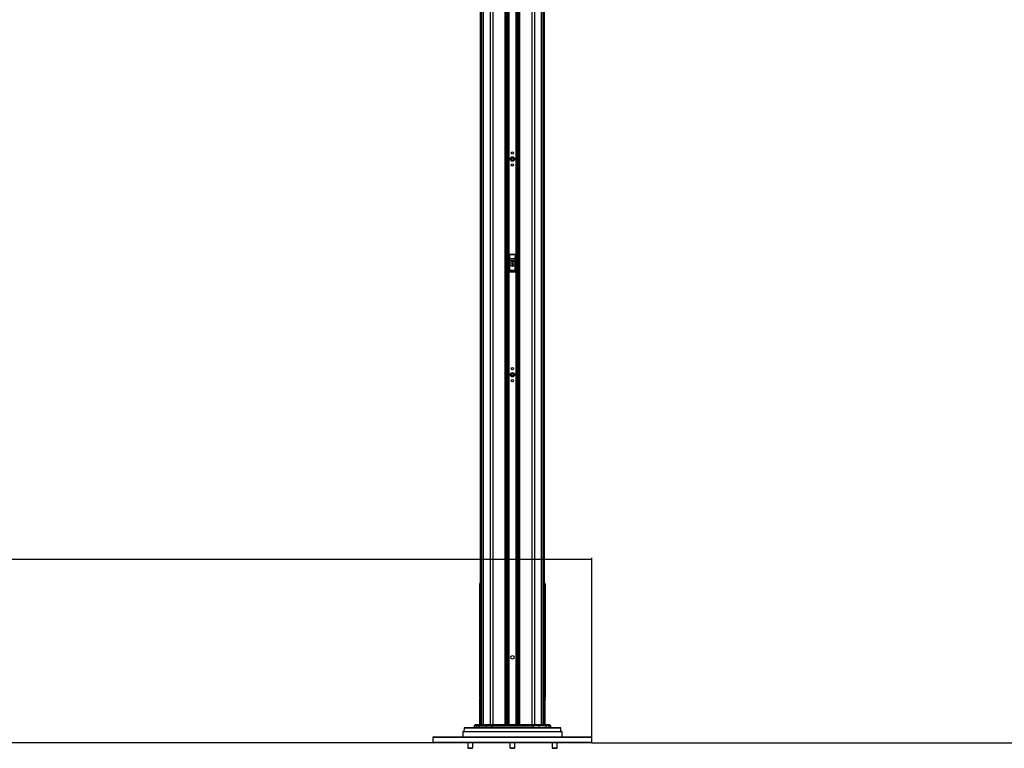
# Paper-space layout '4M DUO Surface plate' of a CAD drawing. Header units: millimetres. Extents: x 20 to 26560, y 40 to 17993.
# Tile 9 of 87: x 7114 to 11079, y 2259 to 5191. Entities that reach past the tile are written whole.
import ezdxf

# ---------------------------------------------------------------- set-up
doc = ezdxf.new("R2010")
doc.units = ezdxf.units.MM
doc.layers.add('COMPONENT_GEOMETRY', color=7, linetype='Continuous')
doc.styles.add('SLDTEXTSTYLE0', font='TXT', dxfattribs={"width": 0.75})
doc.dimstyles.new('SLDDIMSTYLE0', dxfattribs={"dimtxt": 150, "dimasz": 6.604, "dimexe": 0, "dimexo": 0.0625, "dimgap": 37.5, "dimtad": 0, "dimtih": 1, "dimtoh": 1, "dimdec": 0, "dimlfac": 0.5, "dimrnd": 1e-09, "dimzin": 12, "dimdsep": 46, "dimtxsty": 'SLDTEXTSTYLE0', "dimsah": 1, "dimcen": 0.09, "dimadec": 0, "dimazin": 3, "dimtfac": 1, "dimtdec": 0, "dimtofl": 0, "dimtmove": 0, "dimatfit": 3, "dimfxl": 1, "dimfrac": 2, "dimtolj": 1, "dimtzin": 12, "dimarcsym": 0})
doc.dimstyles.new('SLDDIMSTYLE1', dxfattribs={"dimtxt": 150, "dimasz": 6.604, "dimexe": 0, "dimexo": 0.0625, "dimgap": 37.5, "dimtad": 0, "dimtih": 1, "dimtoh": 1, "dimdec": 1, "dimlfac": 0.5, "dimrnd": 1e-09, "dimzin": 12, "dimdsep": 46, "dimtxsty": 'SLDTEXTSTYLE0', "dimsah": 1, "dimcen": 0.09, "dimadec": 0, "dimazin": 3, "dimtfac": 1, "dimtdec": 1, "dimtofl": 0, "dimtmove": 0, "dimatfit": 3, "dimfxl": 1, "dimfrac": 2, "dimtolj": 1, "dimtzin": 12, "dimarcsym": 0})

# ---------------------------------------------------------------- blocks, each defined once
blk = doc.blocks.new('_D_10')
at = {"layer": 'COMPONENT_GEOMETRY', "color": 7, "ltscale": 2}
for p, q in [((8984.1, 8122.3), (597.1, 8122.3)), ((603.5, 8122.3), (603.5, 5320.9)), ((603.5, 2281.3), (603.5, 5082.8)), ((8778.9, 2281.3), (597.1, 2281.3))]:
    blk.add_line(p, q, dxfattribs=at)
for points in [[(603.5, 8122.3), (602.5, 8115.7), (604.5, 8115.7)], [(603.5, 2281.3), (604.5, 2287.9), (602.5, 2287.9)]]:
    blk.add_solid(points, dxfattribs=at)
at = {"layer": 'COMPONENT_GEOMETRY', "color": 7, "ltscale": 2, "insert": (298.7, 5276.1), "char_height": 150, "attachment_point": 1, "style": 'SLDTEXTSTYLE0'}
blk.add_mtext('2920.5', dxfattribs=at)
blk = doc.blocks.new('_D_11')
at = {"layer": 'COMPONENT_GEOMETRY', "color": 7, "ltscale": 2}
for p, q in [((12977.9, 6647.7), (14447.6, 6647.7)), ((14441.3, 6647.7), (14441.3, 4583.6)), ((14441.3, 2281.3), (14441.3, 4345.4)), ((9418, 2281.3), (14447.6, 2281.3))]:
    blk.add_line(p, q, dxfattribs=at)
for points in [[(14441.3, 6647.7), (14440.3, 6641), (14442.3, 6641)], [(14441.3, 2281.3), (14442.3, 2287.9), (14440.3, 2287.9)]]:
    blk.add_solid(points, dxfattribs=at)
at = {"layer": 'COMPONENT_GEOMETRY', "color": 7, "ltscale": 2, "insert": (14219.6, 4538.8), "char_height": 150, "attachment_point": 1, "style": 'SLDTEXTSTYLE0'}
blk.add_mtext('2183', dxfattribs=at)
blk = doc.blocks.new('_D_12')
at = {"layer": 'COMPONENT_GEOMETRY', "color": 7, "ltscale": 2}
for p, q in [((1221.8, 6645.1), (1221.8, 3012.8)), ((1221.8, 3019.2), (5098.5, 3019.2)), ((9418.5, 3019.2), (5541.8, 3019.2)), ((9418.5, 2304.9), (9418.5, 3025.5))]:
    blk.add_line(p, q, dxfattribs=at)
for points in [[(1221.8, 3019.2), (1228.4, 3018.2), (1228.4, 3020.2)], [(9418.5, 3019.2), (9411.9, 3020.2), (9411.9, 3018.2)]]:
    blk.add_solid(points, dxfattribs=at)
at = {"layer": 'COMPONENT_GEOMETRY', "color": 7, "ltscale": 2, "insert": (5098.5, 3093.5), "char_height": 150, "attachment_point": 1, "style": 'SLDTEXTSTYLE0'}
blk.add_mtext('4098', dxfattribs=at)

psp = doc.layouts.new('4M DUO Surface plate')

# ---------------------------------------------------------------- linework, layer by layer
at = {"color": 8, "linetype": 'Continuous', "lineweight": 25, "ltscale": 2}
for p, q in [((8975.71, 2354.33), (8975.71, 8102.33)), ((8981.17, 8102.33), (8981.17, 2354.33)), ((9009.42, 2354.33), (9009.42, 8102.33)), ((9019.62, 8102.33), (9019.62, 2354.33)), ((9069.53, 2354.33), (9069.53, 8102.33)), ((9127.39, 8102.33), (9127.39, 2354.33)), ((9177.3, 2354.33), (9177.3, 8102.33)), ((9187.5, 8102.33), (9187.5, 2354.33)), ((9215.75, 2354.33), (9215.75, 8102.33)), ((9221.21, 8102.33), (9221.21, 2354.33)), ((9076.75, 2354.33), (9076.75, 6672.22)), ((9079.57, 6672.22), (9079.57, 2354.33)), ((9082.57, 2354.33), (9082.57, 6672.11)), ((9083.99, 6672.09), (9083.99, 2354.33)), ((9112.93, 2354.33), (9112.93, 6672.09)), ((9114.35, 6672.11), (9114.35, 2354.33)), ((9117.35, 2354.33), (9117.35, 6672.22)), ((9120.17, 6672.22), (9120.17, 2354.33)), ((8968.91, 6571.87), (8968.91, 2354.33)), ((9228.01, 2354.33), (9228.01, 6571.89)), ((8967.28, 2919.41), (8968.9, 2919.41)), ((9228.02, 2919.41), (9229.64, 2919.41)), ((9230.05, 2918.98), (9229.64, 2919.41)), ((8968.9, 2510.33), (8967.28, 2510.33)), ((9228.02, 2510.33), (9229.64, 2510.33)), ((8967.45, 2458.79), (8968.9, 2458.79)), ((9228.02, 2458.79), (9229.47, 2458.79)), ((9229.47, 2458.79), (9229.46, 2459.06)), ((9293.33, 2340.35), (8903.59, 2340.35)), ((8944.1, 2342.29), (8952.42, 2342.29)), ((8952.66, 2349.39), (8944.35, 2349.39)), ((8944.94, 2350.74), (8953.23, 2350.74)), ((8956.18, 2353.74), (8947.94, 2353.74)), ((9037.14, 2342.29), (9014.94, 2342.29)), ((9074.51, 2342.29), (9067.14, 2342.29)), ((9086.01, 2342.29), (9082.88, 2342.29)), ((9092.27, 2342.29), (9089.3, 2342.29)), ((9101.6, 2342.29), (9099.14, 2342.29)), ((9111.56, 2342.29), (9108.91, 2342.29)), ((9114.45, 2342.29), (9113.96, 2342.29)), ((9136.15, 2342.29), (9122.24, 2342.29)), ((9145.26, 2342.29), (9142.88, 2342.29)), ((9152.67, 2342.29), (9152, 2342.29)), ((9181.98, 2342.29), (9169.41, 2342.29)), ((9240.75, 2353.74), (9248.98, 2353.74)), ((9251.98, 2350.74), (9243.69, 2350.74)), ((9244.26, 2349.39), (9252.57, 2349.39)), ((9252.82, 2342.29), (9244.5, 2342.29))]:
    psp.add_line(p, q, dxfattribs=at)
at = {"color": 7, "linetype": 'Continuous', "lineweight": 25, "ltscale": 2}
for p, q in [((9073.82, 2354.33), (9073.82, 8102.33)), ((9123.1, 8102.33), (9123.1, 2354.33)), ((8968.9, 6571.86), (8968.9, 2354.33)), ((9228.02, 2354.33), (9228.02, 6571.88)), ((9085.46, 4245.33), (9085.46, 4177.33)), ((9085.64, 4245.15), (9085.46, 4245.33)), ((9085.97, 4229.57), (9085.64, 4245.15)), ((9086.46, 4246.33), (9086.64, 4246.15)), ((9110.46, 4246.33), (9086.46, 4246.33)), ((9086.64, 4246.15), (9086.64, 4245.52)), ((9086.64, 4246.15), (9110.28, 4246.15)), ((9086.64, 4245.52), (9086.97, 4229.95)), ((9110.28, 4245.52), (9086.64, 4245.52)), ((9109.96, 4229.95), (9110.28, 4245.52)), ((9110.28, 4246.15), (9110.46, 4246.33)), ((9110.28, 4246.15), (9110.28, 4245.52)), ((9111.28, 4245.15), (9110.95, 4229.57)), ((9111.46, 4245.33), (9111.28, 4245.15)), ((9111.46, 4177.33), (9111.46, 4245.33)), ((9086.04, 4222.45), (9087.04, 4222.45)), ((9086.04, 4183.22), (9086.04, 4222.45)), ((9086.97, 4229.95), (9109.96, 4229.95)), ((9087.04, 4222.45), (9087.04, 4183.22)), ((9109.88, 4222.45), (9087.04, 4222.45)), ((9095.43, 4206.64), (9095.49, 4210.1)), ((9098.41, 4204.86), (9095.43, 4206.64)), ((9095.49, 4210.1), (9098.51, 4211.79)), ((9101.43, 4206.55), (9098.41, 4204.86)), ((9098.51, 4211.79), (9101.49, 4210.01)), ((9101.49, 4210.01), (9101.43, 4206.55)), ((9109.88, 4183.22), (9109.88, 4222.45)), ((9110.88, 4222.45), (9109.88, 4222.45)), ((9110.88, 4222.45), (9110.88, 4183.22)), ((9086.04, 4183.22), (9087.04, 4183.22)), ((9086.46, 4176.33), (9110.47, 4176.33)), ((9086.54, 4177.4), (9110.38, 4177.4)), ((9109.93, 4181.24), (9086.99, 4181.24)), ((9087.04, 4183.22), (9109.88, 4183.22)), ((9110.88, 4183.22), (9109.88, 4183.22)), ((8966.86, 2918.98), (8966.86, 2496.06)), ((8967.28, 2510.33), (8967.28, 2919.41)), ((9229.64, 2919.41), (9229.64, 2510.33)), ((9230.06, 2496.06), (9230.06, 2918.98)), ((8966.86, 2496.06), (8966.86, 2496.35)), ((8966.88, 2495.76), (8966.86, 2495.81)), ((8966.89, 2493.46), (8966.86, 2494.62)), ((8966.86, 2492.66), (8966.86, 2479.55)), ((8966.86, 2477.16), (8966.86, 2476.41)), ((8966.87, 2466.96), (8966.86, 2466.82)), ((8966.86, 2466.82), (8966.86, 2463.33)), ((8967.06, 2480.65), (8966.88, 2480.65)), ((8966.95, 2469.4), (8966.88, 2467.32)), ((8966.91, 2492.77), (8966.9, 2493.01)), ((8967.06, 2474.31), (8966.98, 2470.43)), ((8967.11, 2480.79), (8967.08, 2475.92)), ((8967.26, 2467.32), (8967.26, 2469.4)), ((8967.26, 2466.96), (8967.46, 2466.96)), ((8967.45, 2458.79), (8967.46, 2459.06)), ((8967.45, 2354.33), (8967.45, 2458.79)), ((9229.54, 2458.43), (9229.45, 2459.13)), ((9229.66, 2468.3), (9229.46, 2468.3)), ((9229.66, 2467.01), (9229.46, 2467.01)), ((9229.66, 2466.77), (9229.46, 2466.77)), ((9229.47, 2458.79), (9229.47, 2354.33)), ((9229.66, 2468.3), (9229.66, 2467.01)), ((9229.66, 2466.77), (9229.66, 2466.69)), ((9229.76, 2466.77), (9229.66, 2466.77)), ((9229.83, 2482.64), (9229.85, 2484.94)), ((9229.99, 2482.51), (9229.83, 2482.64)), ((9229.83, 2481.84), (9229.99, 2482.51)), ((9229.83, 2479.42), (9229.83, 2481.84)), ((9229.83, 2478.43), (9230, 2481.55)), ((9229.86, 2475.76), (9229.83, 2478.43)), ((9229.85, 2484.94), (9229.98, 2483.86)), ((9229.98, 2483.86), (9229.86, 2485.68)), ((9229.86, 2483.86), (9229.98, 2483.86)), ((9229.86, 2482.51), (9229.99, 2482.51)), ((9229.86, 2481.84), (9230.06, 2481.84)), ((9230, 2481.55), (9229.86, 2479.81)), ((9229.86, 2481.55), (9230, 2481.55)), ((9230.01, 2480.79), (9229.86, 2475.76)), ((9229.87, 2474.82), (9230.01, 2480.79)), ((9229.91, 2472.15), (9229.87, 2474.82)), ((9229.93, 2482.44), (9230.06, 2482.44)), ((9229.99, 2468.96), (9229.93, 2471.22)), ((9230.05, 2467.01), (9230.01, 2468.3)), ((9230.03, 2493.46), (9230.06, 2494.62)), ((9230.06, 2492.66), (9230.06, 2492.76)), ((9230.06, 2479.55), (9230.06, 2492.66)), ((9230.06, 2478.92), (9230.06, 2476.41)), ((9230.06, 2477.16), (9230.06, 2478.92)), ((9230.06, 2476.41), (9230.06, 2477.16)), ((9230.06, 2463.33), (9230.06, 2466.82)), ((9230.06, 2466.82), (9230.06, 2466.77)), ((8966.86, 2454.7), (8966.86, 2354.33)), ((9230.06, 2354.33), (9230.06, 2454.7)), ((8903.59, 2340.35), (8903.25, 2327.33)), ((9292.33, 2341.33), (8904.59, 2341.33)), ((8944.35, 2349.39), (8944.1, 2342.29)), ((8947.94, 2353.74), (8944.94, 2350.74)), ((8949.35, 2354.33), (8957.56, 2354.33)), ((8952.66, 2349.39), (8952.42, 2342.29)), ((8964.37, 2342.29), (8952.42, 2342.29)), ((8952.66, 2349.39), (8964.55, 2349.39)), ((8956.18, 2353.74), (8953.23, 2350.74)), ((8964.96, 2350.74), (8953.23, 2350.74)), ((8956.18, 2353.74), (8967.09, 2353.74)), ((8968.09, 2354.33), (8957.56, 2354.33)), ((8964.55, 2349.39), (8964.37, 2342.29)), ((8992.62, 2342.29), (8964.37, 2342.29)), ((8964.55, 2349.39), (8992.8, 2349.39)), ((8967.09, 2353.74), (8964.96, 2350.74)), ((8993.21, 2350.74), (8964.96, 2350.74)), ((8967.09, 2353.74), (8995.33, 2353.74)), ((8996.33, 2354.33), (8968.09, 2354.33)), ((8992.8, 2349.39), (8992.62, 2342.29)), ((9014.94, 2342.29), (8992.62, 2342.29)), ((8992.8, 2349.39), (9014.99, 2349.39)), ((8995.33, 2353.74), (8993.21, 2350.74)), ((9015.1, 2350.74), (8993.21, 2350.74)), ((8995.33, 2353.74), (9015.7, 2353.74)), ((9015.97, 2354.33), (8996.33, 2354.33)), ((9014.99, 2349.39), (9014.94, 2342.29)), ((9014.99, 2349.39), (9181.93, 2349.39)), ((9015.7, 2353.74), (9015.1, 2350.74)), ((9181.82, 2350.74), (9015.1, 2350.74)), ((9015.7, 2353.74), (9181.23, 2353.74)), ((9180.95, 2354.33), (9015.97, 2354.33)), ((9037.7, 2341.89), (9037.7, 2341.33)), ((9037.92, 2341.89), (9037.92, 2341.33)), ((9039.11, 2341.89), (9039.11, 2341.33)), ((9041.59, 2341.89), (9041.59, 2341.33)), ((9045.54, 2341.89), (9045.54, 2341.33)), ((9049.77, 2341.33), (9049.77, 2341.89)), ((9050.78, 2341.89), (9050.78, 2341.33)), ((9055.23, 2341.33), (9055.23, 2341.89)), ((9060.98, 2341.33), (9060.98, 2341.89)), ((9065.27, 2341.33), (9065.27, 2341.89)), ((9066.78, 2341.33), (9066.78, 2341.89)), ((9075.04, 2341.89), (9075.04, 2341.33)), ((9082.37, 2341.33), (9082.37, 2341.89)), ((9083.32, 2341.83), (9083.32, 2341.33)), ((9083.32, 2341.83), (9083.44, 2341.83)), ((9083.44, 2341.83), (9083.44, 2341.33)), ((9083.44, 2341.83), (9086.26, 2341.83)), ((9086.26, 2341.83), (9086.26, 2341.33)), ((9089.12, 2341.83), (9089.12, 2341.33)), ((9089.12, 2341.83), (9089.17, 2341.83)), ((9089.17, 2341.83), (9089.17, 2341.33)), ((9089.17, 2341.83), (9091.99, 2341.83)), ((9091.99, 2341.83), (9091.99, 2341.33)), ((9092.78, 2341.89), (9092.78, 2341.33)), ((9098.62, 2341.83), (9098.62, 2341.33)), ((9101.07, 2341.83), (9101.07, 2341.33)), ((9102, 2341.89), (9102, 2341.33)), ((9108.38, 2341.83), (9108.38, 2341.33)), ((9108.38, 2341.83), (9108.61, 2341.83)), ((9108.61, 2341.83), (9108.61, 2341.33)), ((9109.3, 2341.83), (9109.3, 2341.33)), ((9109.3, 2341.83), (9111.05, 2341.83)), ((9111.05, 2341.83), (9111.05, 2341.33)), ((9112.06, 2341.89), (9112.06, 2341.33)), ((9113.44, 2341.83), (9113.44, 2341.33)), ((9113.44, 2341.83), (9113.7, 2341.83)), ((9113.7, 2341.83), (9113.7, 2341.33)), ((9114.97, 2341.83), (9114.97, 2341.33)), ((9118.09, 2341.83), (9118.09, 2341.33)), ((9121.64, 2341.83), (9124.66, 2341.83)), ((9121.71, 2341.33), (9121.71, 2341.89)), ((9124.66, 2341.83), (9124.66, 2341.33)), ((9124.66, 2341.83), (9126.84, 2341.83)), ((9126.84, 2341.83), (9126.84, 2341.33)), ((9127.44, 2341.83), (9127.44, 2341.33)), ((9127.44, 2341.83), (9129.07, 2341.83)), ((9129.07, 2341.83), (9129.07, 2341.33)), ((9129.07, 2341.83), (9130.79, 2341.83)), ((9130.79, 2341.83), (9130.79, 2341.33)), ((9131.3, 2341.83), (9131.3, 2341.33)), ((9131.3, 2341.83), (9133.59, 2341.83)), ((9133.59, 2341.83), (9133.59, 2341.33)), ((9133.59, 2341.83), (9136.38, 2341.83)), ((9136.38, 2341.83), (9136.38, 2341.33)), ((9136.65, 2341.89), (9136.65, 2341.33)), ((9142.49, 2341.83), (9142.49, 2341.33)), ((9142.69, 2341.33), (9142.69, 2341.89)), ((9144.26, 2341.83), (9144.26, 2341.33)), ((9144.26, 2341.83), (9144.37, 2341.83)), ((9144.37, 2341.83), (9144.37, 2341.33)), ((9144.37, 2341.83), (9144.66, 2341.83)), ((9144.66, 2341.83), (9144.66, 2341.33)), ((9144.66, 2341.83), (9145.21, 2341.83)), ((9145.21, 2341.83), (9145.21, 2341.33)), ((9145.21, 2341.83), (9145.77, 2341.83)), ((9145.77, 2341.83), (9145.77, 2341.33)), ((9150.89, 2341.83), (9150.89, 2341.33)), ((9151.65, 2341.83), (9151.65, 2341.33)), ((9151.88, 2341.83), (9151.88, 2341.33)), ((9153.05, 2341.89), (9153.05, 2341.33)), ((9156.62, 2341.83), (9156.62, 2341.33)), ((9160.58, 2341.33), (9160.58, 2341.89)), ((9160.76, 2341.33), (9160.76, 2341.89)), ((9161.81, 2341.89), (9161.81, 2341.33)), ((9168.81, 2341.83), (9168.81, 2341.33)), ((9180.95, 2354.33), (9200.59, 2354.33)), ((9181.23, 2353.74), (9181.82, 2350.74)), ((9201.59, 2353.74), (9181.23, 2353.74)), ((9181.82, 2350.74), (9203.71, 2350.74)), ((9181.93, 2349.39), (9181.98, 2342.29)), ((9204.12, 2349.39), (9181.93, 2349.39)), ((9181.98, 2342.29), (9204.3, 2342.29)), ((9200.59, 2354.33), (9228.84, 2354.33)), ((9201.59, 2353.74), (9203.71, 2350.74)), ((9229.84, 2353.74), (9201.59, 2353.74)), ((9203.71, 2350.74), (9231.96, 2350.74)), ((9204.12, 2349.39), (9204.3, 2342.29)), ((9232.37, 2349.39), (9204.12, 2349.39)), ((9204.3, 2342.29), (9232.55, 2342.29)), ((9228.84, 2354.33), (9239.36, 2354.33)), ((9229.84, 2353.74), (9231.96, 2350.74)), ((9240.75, 2353.74), (9229.84, 2353.74)), ((9231.96, 2350.74), (9243.69, 2350.74)), ((9232.37, 2349.39), (9232.55, 2342.29)), ((9244.26, 2349.39), (9232.37, 2349.39)), ((9232.55, 2342.29), (9244.5, 2342.29)), ((9247.57, 2354.33), (9239.36, 2354.33)), ((9240.75, 2353.74), (9243.69, 2350.74)), ((9244.26, 2349.39), (9244.5, 2342.29)), ((9251.98, 2350.74), (9248.98, 2353.74)), ((9252.82, 2342.29), (9252.57, 2349.39)), ((9293.67, 2327.33), (9293.33, 2340.35)), ((8781.46, 2305.33), (8778.46, 2302.33)), ((8778.46, 2302.33), (8778.46, 2284.33)), ((9324.73, 2302.33), (8778.46, 2302.33)), ((8781.46, 2305.33), (9322.61, 2305.33)), ((8900.46, 2327.33), (8898.46, 2325.33)), ((8898.46, 2325.33), (8898.46, 2305.33)), ((9298.46, 2325.33), (8898.46, 2325.33)), ((8900.46, 2327.33), (9296.46, 2327.33)), ((9298.46, 2325.33), (9296.46, 2327.33)), ((9298.46, 2305.33), (9298.46, 2325.33)), ((9322.61, 2305.33), (9415.46, 2305.33)), ((9418.46, 2302.33), (9324.73, 2302.33)), ((9418.46, 2302.33), (9415.46, 2305.33)), ((9418.46, 2284.33), (9418.46, 2302.33)), ((8778.46, 2284.33), (8781.46, 2281.33)), ((8778.46, 2284.33), (9324.73, 2284.33)), ((9322.61, 2281.33), (8781.46, 2281.33)), ((8918.46, 2281.33), (8918.46, 2260.98)), ((8918.46, 2260.98), (8920.12, 2259.33)), ((8918.46, 2260.98), (8936.75, 2260.98)), ((8936.75, 2260.98), (8938.46, 2260.98)), ((8936.8, 2259.33), (8938.46, 2260.98)), ((8938.46, 2260.98), (8938.46, 2281.33)), ((9088.46, 2281.33), (9088.46, 2260.98)), ((9088.46, 2260.98), (9090.12, 2259.33)), ((9088.46, 2260.98), (9108.46, 2260.98)), ((9106.8, 2259.33), (9108.46, 2260.98)), ((9108.46, 2260.98), (9108.46, 2281.33)), ((9258.46, 2281.33), (9258.46, 2260.98)), ((9258.46, 2260.98), (9260.12, 2259.33)), ((9258.46, 2260.98), (9278.46, 2260.98)), ((9276.8, 2259.33), (9278.46, 2260.98)), ((9278.46, 2260.98), (9278.46, 2281.33)), ((9415.46, 2281.33), (9322.61, 2281.33)), ((9324.73, 2284.33), (9418.46, 2284.33)), ((9415.46, 2281.33), (9418.46, 2284.33)), ((8920.12, 2259.33), (8935.38, 2259.33)), ((8935.38, 2259.33), (8936.8, 2259.33)), ((9090.12, 2259.33), (9106.8, 2259.33)), ((9260.12, 2259.33), (9276.8, 2259.33))]:
    psp.add_line(p, q, dxfattribs=at)
at = {"color": 7, "linetype": 'Continuous', "lineweight": 25, "ltscale": 2, "flags": 128}
for points in [[(9015.97, 2354.33), (9015.94, 2354.32), (9015.9, 2354.29), (9015.86, 2354.24), (9015.82, 2354.17), (9015.79, 2354.09), (9015.76, 2353.99), (9015.72, 2353.87), (9015.7, 2353.74)], [(9180.95, 2354.33), (9180.99, 2354.32), (9181.02, 2354.29), (9181.06, 2354.24), (9181.1, 2354.17), (9181.13, 2354.09), (9181.17, 2353.99), (9181.2, 2353.87), (9181.23, 2353.74)]]:
    psp.add_lwpolyline(points, dxfattribs=at)
at = {"color": 7, "linetype": 'Continuous', "lineweight": 25, "ltscale": 4}
for centre, radius in [((9098.46, 4630.33), 9), ((9098.46, 4654.33), 4.5), ((9098.46, 4630.33), 5.83), ((9098.46, 4606.33), 4.5), ((9098.46, 4630.33), 4.13), ((9098.46, 4208.33), 10), ((9098.46, 4208.33), 9.97), ((9098.46, 4208.33), 9.75), ((9098.46, 3762.33), 9), ((9098.46, 3762.33), 5.83), ((9098.46, 3786.33), 4.5), ((9098.46, 3738.33), 4.5), ((9098.46, 3762.33), 4.13), ((9098.46, 2625.33), 7)]:
    psp.add_circle(centre, radius, dxfattribs=at)
for centre, radius, start, end in [((9086.64, 4245.15), 1, 90.18084, 179.81841), ((9086.46, 4244.49), 1.05, 80.09711, 141.02798), ((9110.28, 4245.15), 1, 0.18159, 89.81916), ((9110.47, 4244.49), 1.05, 38.97202, 99.90289), ((9086.78, 4228.91), 1.05, 80.09413, 141.02496), ((9098.46, 4208.33), 3, 119.14683, 179.14683), ((9098.46, 4208.33), 3, 179.14683, 239.14683), ((9098.46, 4208.33), 3, 239.14683, 299.14683), ((9098.46, 4208.33), 3, 59.14683, 119.14683), ((9098.46, 4208.33), 3, 299.14683, 359.14683), ((9098.46, 4208.33), 3, 359.14683, 59.14683), ((9110.14, 4228.91), 1.05, 38.97504, 99.90587), ((9086.46, 4178.33), 0.937, 192.96523, 275.24838), ((9087, 4182.24), 1, 180.65873, 269.74699), ((9109.92, 4182.24), 1, 270.25301, 359.34127), ((9110.46, 4178.33), 0.937, 264.75162, 347.03477), ((8971.86, 2463.33), 5, 179.98192, 219.25078), ((8969.45, 2458.79), 2, 105.9665, 172.45225), ((9227.47, 2458.79), 2, 7.54775, 74.0335), ((9225.06, 2463.33), 5, 320.11117, 0.03219), ((8904.59, 2340.33), 1, 90, 178.5), ((8943.1, 2342.33), 1, 270, 358), ((8946.35, 2349.32), 2, 135, 178), ((8949.35, 2352.33), 2, 90, 135), ((8951.43, 2342.32), 0.99, 270.56627, 358.56984), ((8954.68, 2349.33), 2.02, 135.70091, 178.12466), ((8957.56, 2352.39), 1.94, 90.08248, 135.72614), ((8963.5, 2342.19), 0.881, 281.04933, 6.52649), ((8967, 2349.37), 2.45, 146.26118, 179.55799), ((8968.15, 2353.08), 1.25, 92.77531, 147.94766), ((8991.75, 2342.19), 0.881, 281.0484, 6.52684), ((8995.25, 2349.37), 2.45, 146.2623, 179.55745), ((8996.4, 2353.08), 1.25, 92.77516, 147.94781), ((9013.58, 2342.07), 1.38, 327.53563, 9.39421), ((9022.56, 2349.42), 7.57, 169.98983, 180.21386), ((9174.36, 2349.42), 7.57, 359.78614, 10.01017), ((9183.34, 2342.07), 1.38, 170.60579, 212.46437), ((9200.53, 2353.08), 1.25, 32.05219, 87.22484), ((9201.67, 2349.37), 2.45, 0.44255, 33.7377), ((9205.17, 2342.19), 0.881, 173.47316, 258.9516), ((9228.78, 2353.08), 1.25, 32.05234, 87.22469), ((9229.92, 2349.37), 2.45, 0.44201, 33.73882), ((9233.42, 2342.19), 0.881, 173.47351, 258.95067), ((9239.36, 2352.39), 1.94, 44.27386, 89.91752), ((9242.24, 2349.33), 2.02, 1.87534, 44.29909), ((9245.49, 2342.32), 0.99, 181.43016, 269.43373), ((9247.57, 2352.33), 2, 45, 90), ((9250.57, 2349.32), 2, 2, 45), ((9253.82, 2342.33), 1, 182, 270), ((9292.33, 2340.33), 1, 1.5, 90)]:
    psp.add_arc(centre, radius, start, end, dxfattribs=at)
at = {"color": 8, "linetype": 'Continuous', "lineweight": 25, "ltscale": 4}
for centre, radius, start, end in [((8971.77, 2466.35), 4.61, 181.51875, 231.42216), ((8968.87, 2481.88), 12.93, 262.80313, 270.12621), ((9228.05, 2481.88), 12.93, 269.87379, 277.19687), ((9225.15, 2466.35), 4.61, 308.57784, 358.48125)]:
    psp.add_arc(centre, radius, start, end, dxfattribs=at)
at = {"color": 7, "linetype": 'Continuous', "lineweight": 25, "ltscale": 4}
for centre, major_axis, ratio, start_param, end_param in [((9086.46, 4245.32), (-0.709, 0.709), 0.9972647, 5.4991567, 7.0672139), ((9110.46, 4245.32), (0.709, 0.709), 0.9972647, 5.4991567, 7.0672139), ((9085.04, 4222.45), (0, 19), 0.0524078, 4.712389, 5.0963614), ((9086.04, 4222.45), (0, 20), 0.0497874, 4.712389, 5.0963614), ((9110.88, 4222.45), (0, 20), 0.0497874, 1.1868239, 1.5707963), ((9111.88, 4222.45), (0, 19), 0.0524078, 1.1868239, 1.5707963), ((9085.44, 4180.29), (0, 3), 0.0524078, 3.2957494, 3.9047052), ((9086.1, 4167.1), (0, 15.25), 0.0524078, 0.1298247, 0.7631125), ((9085.99, 4183.22), (0, 1), 0.0524078, 3.2714173, 4.712389), ((9086.43, 4180.29), (0, 4), 0.0393058, 3.270191, 3.9047052), ((9087.1, 4167.1), (0, 14.25), 0.0560842, 0.1298247, 0.7631125), ((9086.99, 4183.22), (0, 2), 0.0262039, 3.2714173, 4.712389), ((9109.94, 4183.22), (0, 2), 0.0262039, 1.5707963, 3.011768), ((9109.82, 4167.1), (0, 14.25), 0.0560842, 5.5200728, 6.1533606), ((9110.49, 4180.29), (0, 4), 0.0393058, 2.3784801, 3.0129943), ((9110.93, 4183.22), (0, 1), 0.0524078, 1.5707963, 3.011768), ((9110.82, 4167.1), (0, 15.25), 0.0524078, 5.5200728, 6.1533606), ((9111.48, 4180.29), (0, 3), 0.0524078, 2.3784801, 2.9874359)]:
    psp.add_ellipse(centre, major_axis=major_axis, ratio=ratio, start_param=start_param, end_param=end_param, dxfattribs=at)
at = {"color": 7, "linetype": 'Continuous', "lineweight": 25, "ltscale": 2}
for points, knots in [([(9086.46, 4176.33), (9086.34, 4176.34), (9086.12, 4176.36), (9085.82, 4176.53), (9085.6, 4176.78), (9085.48, 4177.06), (9085.47, 4177.25), (9085.46, 4177.33)], [0, 0, 0, 0, 0.2130806, 0.4261792, 0.6391664, 0.8530326, 1, 1, 1, 1]), ([(9111.46, 4177.33), (9111.45, 4177.21), (9111.43, 4176.99), (9111.25, 4176.68), (9111, 4176.46), (9110.72, 4176.34), (9110.54, 4176.33), (9110.47, 4176.33)], [0, 0, 0, 0, 0.21726297, 0.43462845, 0.64988816, 0.86340996, 1, 1, 1, 1]), ([(8968.9, 2925.04), (8968.79, 2924.89), (8968.59, 2924.63), (8968.2, 2924.01), (8967.75, 2923.15), (8967.31, 2922.04), (8966.94, 2920.62), (8966.89, 2919.55), (8966.86, 2918.98)], [0, 0, 0, 0, 0.2449502, 0.4234591, 0.5440705, 0.6742125, 0.8286998, 1, 1, 1, 1]), ([(8967.28, 2919.41), (8967.38, 2920.76), (8967.51, 2922.66), (8968.59, 2924.18), (8968.9, 2924.61)], [0, 0, 0, 0, 0.7155858, 1, 1, 1, 1]), ([(9230.03, 2918.98), (9230.03, 2919.36), (9230.03, 2920.24), (9229.76, 2921.51), (9229.38, 2922.68), (9228.98, 2923.54), (9228.63, 2924.16), (9228.32, 2924.64), (9228.13, 2924.92), (9228.03, 2925.03), (9228.02, 2925.04)], [0, 0, 0, 0, 0.1151177, 0.2668781, 0.3976714, 0.5119217, 0.6252959, 0.7718346, 0.9775606, 1, 1, 1, 1]), ([(9228.02, 2924.61), (9228.33, 2924.18), (9229.41, 2922.66), (9229.55, 2920.76), (9229.64, 2919.41)], [0, 0, 0, 0, 0.2844142, 1, 1, 1, 1]), ([(8967.25, 2469.05), (8967.26, 2477.72), (8967.27, 2491.48), (8967.28, 2505.24), (8967.28, 2510.33)], [0, 0, 0, 0, 0.629783, 1, 1, 1, 1]), ([(9229.64, 2510.33), (9229.65, 2505.24), (9229.65, 2491.48), (9229.66, 2477.72), (9229.67, 2469.05)], [0, 0, 0, 0, 0.370217, 1, 1, 1, 1]), ([(8966.86, 2463.33), (8966.86, 2463.33), (8966.84, 2463.14), (8966.92, 2463.83), (8967.08, 2465.42), (8967.16, 2466.23)], [0, 0, 0, 0, 0.0002087, 0.4914533, 1, 1, 1, 1]), ([(8966.86, 2496.35), (8966.86, 2496.46), (8966.87, 2496.67), (8966.88, 2496.32), (8966.9, 2495.46), (8966.92, 2494.22), (8966.93, 2492.92), (8966.92, 2492.08), (8966.92, 2491.75)], [0, 0, 0, 0, 0.2033049, 0.3772317, 0.5573781, 0.7229111, 0.8900663, 1, 1, 1, 1]), ([(8966.89, 2491.5), (8966.89, 2491.57), (8966.89, 2491.79), (8966.88, 2491.71), (8966.87, 2492.15), (8966.86, 2492.6), (8966.86, 2492.65), (8966.86, 2492.66)], [0, 0, 0, 0, 0.0945162, 0.2814438, 0.5925475, 0.9080979, 1, 1, 1, 1]), ([(8966.86, 2479.55), (8966.86, 2479.55), (8966.86, 2479.59), (8966.87, 2480.38), (8966.88, 2481.7), (8966.89, 2482.84), (8966.89, 2483.31)], [0, 0, 0, 0, 0.0458729, 0.3983145, 0.7507763, 1, 1, 1, 1]), ([(8966.86, 2479.21), (8966.87, 2478.08), (8966.88, 2475.78), (8966.92, 2472.35), (8966.94, 2470.13), (8966.95, 2469.4)], [0, 0, 0, 0, 0.3959351, 0.8033569, 1, 1, 1, 1]), ([(8966.98, 2470.43), (8966.96, 2471.69), (8966.92, 2474.22), (8966.88, 2477.12), (8966.87, 2478.6), (8966.86, 2479.21)], [0, 0, 0, 0, 0.3664215, 0.7434704, 1, 1, 1, 1]), ([(8966.88, 2467.32), (8966.88, 2468.91), (8966.87, 2472.11), (8966.86, 2475.36), (8966.86, 2476.95), (8966.86, 2477.16)], [0, 0, 0, 0, 0.4571378, 0.9274952, 1, 1, 1, 1]), ([(8966.86, 2476.41), (8966.86, 2475.76), (8966.86, 2473.59), (8966.87, 2470.36), (8966.87, 2467.81), (8966.87, 2466.96)], [0, 0, 0, 0, 0.2216823, 0.7392452, 1, 1, 1, 1]), ([(8966.88, 2480.65), (8966.9, 2479.8), (8966.94, 2478.06), (8967.02, 2475.57), (8967.06, 2474.31)], [0, 0, 0, 0, 0.4931822, 1, 1, 1, 1]), ([(8967.08, 2475.92), (8967.03, 2476.9), (8966.94, 2478.9), (8966.9, 2480.06), (8966.88, 2480.65)], [0, 0, 0, 0, 0.4927114, 1, 1, 1, 1]), ([(8967.45, 2458.79), (8967.33, 2457.89), (8967.08, 2456.08), (8966.88, 2454.69), (8966.88, 2454.7), (8966.89, 2454.71)], [0, 0, 0, 0, 0.3620734, 0.7315333, 1, 1, 1, 1]), ([(8966.89, 2493.89), (8966.89, 2493.91), (8966.89, 2493.95), (8966.89, 2494.01), (8966.89, 2494.02), (8966.89, 2494.03)], [0, 0, 0, 0, 0.2760712, 0.5510185, 1, 1, 1, 1]), ([(8966.89, 2494.03), (8966.89, 2494.03), (8966.89, 2494.03), (8966.9, 2493.94), (8966.9, 2493.78), (8966.9, 2493.62), (8966.9, 2493.5), (8966.9, 2493.4), (8966.9, 2493.32), (8966.9, 2493.26), (8966.9, 2493.21), (8966.9, 2493.18), (8966.9, 2493.19), (8966.9, 2493.19)], [0, 0, 0, 0, 0.0732075, 0.2772947, 0.4880211, 0.584946, 0.6664808, 0.7205066, 0.7748422, 0.8216093, 0.881686, 0.9711798, 1, 1, 1, 1]), ([(8966.9, 2493.21), (8966.89, 2493.25), (8966.89, 2493.31), (8966.89, 2493.48), (8966.89, 2493.63), (8966.89, 2493.74), (8966.89, 2493.83), (8966.89, 2493.87), (8966.89, 2493.89)], [0, 0, 0, 0, 0.3374727, 0.607467, 0.7526563, 0.8647424, 0.9451237, 1, 1, 1, 1]), ([(8967.1, 2482.25), (8967.06, 2483.92), (8966.97, 2487.3), (8966.92, 2490.09), (8966.89, 2491.5)], [0, 0, 0, 0, 0.4954426, 1, 1, 1, 1]), ([(8966.89, 2483.31), (8966.91, 2483.08), (8966.96, 2482.61), (8967.06, 2481.4), (8967.11, 2480.79)], [0, 0, 0, 0, 0.4934473, 1, 1, 1, 1]), ([(8966.92, 2491.75), (8966.95, 2490.29), (8967, 2487.35), (8967.07, 2483.96), (8967.1, 2482.25)], [0, 0, 0, 0, 0.4956916, 1, 1, 1, 1]), ([(8967.16, 2466.23), (8967.17, 2466.26), (8967.18, 2466.43), (8967.21, 2466.9), (8967.23, 2467.62), (8967.25, 2468.36), (8967.25, 2468.79), (8967.25, 2469.05)], [0, 0, 0, 0, 0.0701639, 0.3615771, 0.6522776, 0.7852951, 1, 1, 1, 1]), ([(9230.01, 2454.97), (9230.02, 2454.95), (9230.02, 2454.92), (9230.03, 2454.89), (9230.03, 2454.86), (9230.04, 2454.84), (9230.04, 2454.82), (9230.04, 2454.84), (9230.02, 2454.96), (9229.94, 2455.49), (9229.77, 2456.76), (9229.59, 2458.01), (9229.47, 2458.98), (9229.45, 2459.12)], [0, 0, 0, 0, 0.0028846, 0.0049262, 0.0073082, 0.0113317, 0.0207574, 0.0555292, 0.1729415, 0.4181746, 0.6856381, 0.9534124, 1, 1, 1, 1]), ([(9229.67, 2469.05), (9229.67, 2468.8), (9229.68, 2468.2), (9229.69, 2467.43), (9229.72, 2466.69), (9229.74, 2466.4), (9229.76, 2466.23)], [0, 0, 0, 0, 0.20845111, 0.48516536, 0.68641014, 1, 1, 1, 1]), ([(9229.76, 2466.23), (9229.78, 2466.03), (9229.88, 2465.02), (9230.02, 2463.67), (9230.05, 2463.44), (9230.06, 2463.33)], [0, 0, 0, 0, 0.1074291, 0.5476643, 1, 1, 1, 1]), ([(9229.86, 2485.68), (9229.88, 2487.07), (9229.93, 2489.83), (9230, 2492.29), (9230.02, 2493.19), (9230.03, 2493.46)], [0, 0, 0, 0, 0.4088188, 0.8176277, 1, 1, 1, 1]), ([(9230.02, 2480.1), (9230.01, 2478.68), (9229.99, 2475.79), (9229.94, 2473.37), (9229.91, 2472.15)], [0, 0, 0, 0, 0.4921363, 1, 1, 1, 1]), ([(9229.93, 2471.22), (9229.96, 2472.58), (9230, 2475.35), (9230.02, 2478.5), (9230.02, 2480.1)], [0, 0, 0, 0, 0.4929531, 1, 1, 1, 1]), ([(9229.94, 2497.16), (9229.97, 2496.58), (9230.03, 2495.43), (9230.06, 2495.46), (9230.06, 2495.97), (9230.06, 2496.06)], [0, 0, 0, 0, 0.4517118, 0.903431, 1, 1, 1, 1]), ([(9230.06, 2494.62), (9230.05, 2494.66), (9230.03, 2494.74), (9229.97, 2496.35), (9229.94, 2497.16)], [0, 0, 0, 0, 0.4994666, 1, 1, 1, 1]), ([(9230.06, 2492.76), (9230.05, 2492.68), (9230.05, 2492.54), (9230.02, 2491.38), (9230, 2489.69), (9229.98, 2487.57), (9229.98, 2485.28), (9229.99, 2483.09), (9230.02, 2481.22), (9230.04, 2479.93), (9230.06, 2479.28), (9230.06, 2479.46), (9230.06, 2479.55)], [0, 0, 0, 0, 0.101317, 0.2026326, 0.3039536, 0.4052881, 0.5066069, 0.6079041, 0.7092088, 0.8105393, 0.9118688, 1, 1, 1, 1]), ([(9230.04, 2479.52), (9230.03, 2477.73), (9230.03, 2474.11), (9230, 2470.69), (9229.99, 2468.96)], [0, 0, 0, 0, 0.4954074, 1, 1, 1, 1]), ([(9230.02, 2495.57), (9230.02, 2495.51), (9230.02, 2495.32), (9230.01, 2494.99), (9230.01, 2494.78)], [0, 0, 0, 0, 0.3390939, 1, 1, 1, 1]), ([(9230.01, 2468.3), (9230.02, 2470.09), (9230.04, 2473.74), (9230.04, 2477.57), (9230.04, 2479.52)], [0, 0, 0, 0, 0.4907587, 1, 1, 1, 1]), ([(9230.05, 2478.92), (9230.05, 2477.3), (9230.05, 2474.01), (9230.05, 2469.99), (9230.05, 2467.66), (9230.05, 2467.01)], [0, 0, 0, 0, 0.41092386, 0.83375908, 1, 1, 1, 1]), ([(9230.06, 2466.77), (9230.06, 2468.4), (9230.06, 2471.71), (9230.06, 2475.79), (9230.05, 2478.15), (9230.05, 2478.92)], [0, 0, 0, 0, 0.39547912, 0.80240946, 1, 1, 1, 1]), ([(8967.37, 2458.32), (8967.32, 2457.96), (8967.18, 2456.9), (8967.01, 2455.76), (8966.92, 2455.07), (8966.89, 2454.85), (8966.88, 2454.84), (8966.88, 2454.84)], [0, 0, 0, 0, 0.1569597, 0.471119, 0.7833458, 0.939879, 1, 1, 1, 1]), ([(9230.05, 2454.71), (9230.05, 2454.71), (9230.05, 2454.73), (9230.05, 2454.74), (9230.05, 2454.77), (9230.04, 2454.79), (9230.04, 2454.81), (9230.03, 2454.88), (9230, 2455.11), (9229.92, 2455.68), (9229.89, 2455.85)], [0, 0, 0, 0, 0.00119149, 0.00558525, 0.01164258, 0.02321924, 0.05564611, 0.20120999, 0.74749525, 1, 1, 1, 1]), ([(9098.62, 2341.83), (9098.67, 2341.83), (9098.78, 2341.83), (9099, 2341.83), (9099.38, 2341.83), (9099.75, 2341.83), (9100.32, 2341.83), (9100.77, 2341.83), (9101.07, 2341.83)], [0, 0, 0, 0, 0.1538081, 0.3425037, 0.4333447, 0.5586193, 0.7027658, 1, 1, 1, 1]), ([(9108.61, 2341.83), (9108.64, 2341.83), (9108.71, 2341.83), (9108.89, 2341.83), (9109.09, 2341.83), (9109.23, 2341.83), (9109.3, 2341.83)], [0, 0, 0, 0, 0.2863747, 0.546973, 0.7602739, 1, 1, 1, 1]), ([(9113.7, 2341.83), (9113.92, 2341.83), (9114.32, 2341.83), (9114.77, 2341.83), (9114.97, 2341.83)], [0, 0, 0, 0, 0.5585238, 1, 1, 1, 1]), ([(9126.84, 2341.83), (9126.92, 2341.83), (9127.07, 2341.83), (9127.26, 2341.83), (9127.38, 2341.83), (9127.42, 2341.83), (9127.44, 2341.83)], [0, 0, 0, 0, 0.2863258, 0.5448478, 0.7577745, 1, 1, 1, 1]), ([(9130.79, 2341.83), (9130.81, 2341.83), (9130.85, 2341.83), (9130.97, 2341.83), (9131.13, 2341.83), (9131.24, 2341.83), (9131.3, 2341.83)], [0, 0, 0, 0, 0.30010626, 0.55834337, 0.76308421, 1, 1, 1, 1]), ([(9150.89, 2341.83), (9151.07, 2341.83), (9151.4, 2341.83), (9151.58, 2341.83), (9151.65, 2341.83)], [0, 0, 0, 0, 0.5614557, 1, 1, 1, 1])]:
    psp.add_open_spline(points, degree=3, knots=knots, dxfattribs=at)
at = {"color": 8, "linetype": 'Continuous', "lineweight": 25, "ltscale": 2}
for points, knots in [([(8967.28, 2919.41), (8967.2, 2919.34), (8966.97, 2919.11), (8966.77, 2918.87), (8966.87, 2918.98), (8966.87, 2918.98)], [0, 0, 0, 0, 0.2982438, 0.9723412, 1, 1, 1, 1]), ([(9230.04, 2454.71), (9230.04, 2454.66), (9230.07, 2454.47), (9229.89, 2455.7), (9229.61, 2457.78), (9229.47, 2458.79)], [0, 0, 0, 0, 0.1556281, 0.5880446, 1, 1, 1, 1])]:
    psp.add_open_spline(points, degree=3, knots=knots, dxfattribs=at)

# ---------------------------------------------------------------- dimensions: what is measured, and where the dimension line sits
at = {"layer": 'COMPONENT_GEOMETRY', "color": 7, "ltscale": 2}
for base, p1, p2, dimstyle, picture, middle in [((603.47, 2281.33), (8986.59, 8122.33), (8781.46, 2281.33), 'SLDDIMSTYLE1', '_D_10', (603.47, 5201.83)), ((14441.29, 2281.33), (12975.38, 6647.65), (9415.46, 2281.33), 'SLDDIMSTYLE0', '_D_11', (14441.29, 4464.49))]:
    dim = psp.add_linear_dim(base=base, p1=p1, p2=p2, angle=90, dimstyle=dimstyle, dxfattribs=at)
    dim.commit()
    dim.dimension.update_dxf_attribs({"geometry": picture, "text_midpoint": middle, "dimtype": 160})
dim = psp.add_linear_dim(base=(1221.8, 3019.17), p1=(9418.46, 2302.33), p2=(1221.8, 6647.65), dimstyle='SLDDIMSTYLE0', dxfattribs=at)
dim.commit()
dim.dimension.update_dxf_attribs({"geometry": '_D_12', "text_midpoint": (5320.13, 3019.17), "dimtype": 160})

doc.saveas('drawing.dxf')
